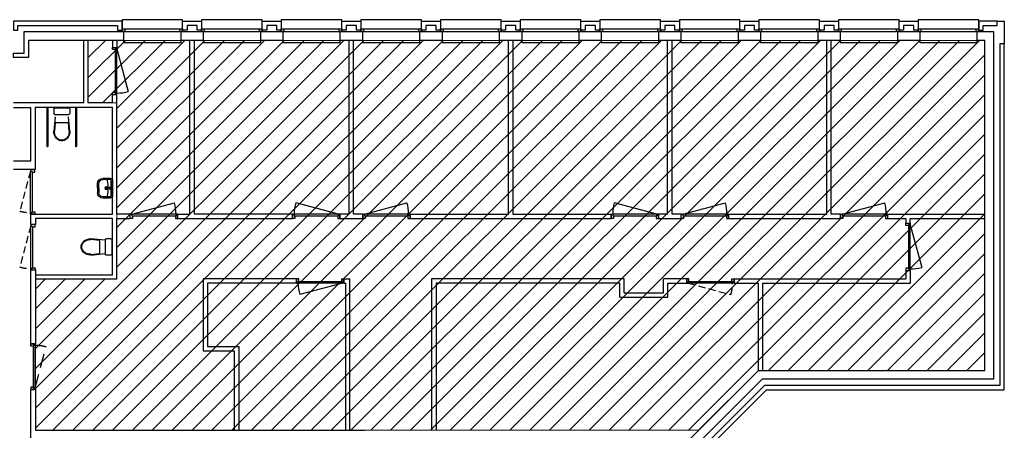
# Model space of a CAD drawing. Header units: millimetres. Extents: x -86226 to -37150, y 22412 to 46760.
# Tile 5 of 5: x -59410 to -37150, y 37432 to 46722. Entities that reach past the tile are written whole.
import ezdxf

# ---------------------------------------------------------------- set-up
doc = ezdxf.new("R2010")
doc.units = ezdxf.units.MM
doc.header["$LTSCALE"] = 100
doc.linetypes.add('HIDDEN2', pattern=[4.7625, 3.175, -1.5875])
for name, color, linetype in [('AL21----_BUITENWAND', 3, 'Continuous'), ('AL22----_BINNENWAND', 2, 'Continuous'), ('AL31----_BUITENKOZIJNEN', 1, 'Continuous'), ('AL32----_BINNENKOZIJNEN', 1, 'Continuous'), ('AL32----_DRAAIRICHTING', 8, 'HIDDEN2'), ('AL74----_SANITAIR', 7, 'Continuous')]:
    doc.layers.add(name, color=color, linetype=linetype)
doc.layers.add('P--A65_achtergrond_zwart', color=7, linetype='Continuous', lineweight=15, true_color=0x2b2b2c)

# ---------------------------------------------------------------- blocks, each defined once
blk = doc.blocks.new('H$0$W100014-_871429120740')
at = {"layer": 'AL74----_SANITAIR'}
for p, q in [((-196, 0), (-196, -12)), ((0, 0), (-196, 0)), ((195, 0), (-195, 0)), ((195, 0), (195, -12)), ((-225, -54), (-225, -220)), ((-195, -54), (-195, -220)), ((30, -70), (-30, -70)), ((0, -40), (0, -100)), ((195, -54), (195, -220)), ((225, -54), (225, -220)), ((0, -310), (-105, -310)), ((0, -340), (-105, -340)), ((0, -310), (105, -310)), ((0, -340), (105, -340))]:
    blk.add_line(p, q, dxfattribs=at)
for radius in [30, 20]:
    blk.add_circle((0, -145), radius, dxfattribs=at)
for centre, radius, start, end in [((-180, -54), 45, 90.9197, 180), ((-105, -220), 120, 180, 270), ((-180, -54), 15, 90.9197, 180), ((-170, -143), 25, 97.7652, 180), ((-105, -220), 90, 180, 270), ((0, -3841), 3836, 90.0002, 92.7002), ((0, -3841), 3806, 90.0002, 92.7002), ((-7, -1142), 1037, 89.6084, 99.2246), ((0, -3841), 3836, 87.2998, 89.9998), ((0, -3841), 3806, 87.2998, 89.9998), ((7, -1142), 1037, 80.7754, 90.3916), ((105, -220), 90, 270, 0), ((105, -220), 120, 270, 0), ((170, -143), 25, 0, 82.2348), ((180, -54), 15, 0, 89.0803), ((180, -54), 45, 0, 89.0803)]:
    blk.add_arc(centre, radius, start, end, dxfattribs=at)
blk = doc.blocks.new('H$0$W100004-_871429120740')
at = {"layer": 'AL74----_SANITAIR'}
for p, q in [((-335, 15), (-335, -875)), ((-315, -875), (-315, 15)), ((160, 0), (-160, 0)), ((315, 15), (315, -875)), ((335, -875), (335, 15)), ((-185, -25), (-185, -125)), ((-185, -530), (-150, -200)), ((160, -150), (-160, -150)), ((150, -200), (185, -530)), ((185, -25), (185, -125)), ((-170, -532), (-149, -330)), ((149, -330), (-149, -330)), ((149, -330), (170, -532))]:
    blk.add_line(p, q, dxfattribs=at)
for points in [[(-185, -530, 0.08399), (-170, -616, 0.091257), (-131, -686, 0.103849), (-69, -734, 0.114925), (0, -750, 0.114925), (69, -734, 0.103849), (131, -686, 0.091257), (170, -616, 0.08399), (185, -530, 0.08399)], [(-170, -530, 0.08399), (-156, -611, 0.091257), (-119, -676, 0.103849), (-63, -720, 0.114925), (0, -735, 0.114925), (63, -720, 0.103849), (119, -676, 0.091257), (156, -611, 0.08399), (170, -530, 0.08399)]]:
    blk.add_lwpolyline(points, format="xyb", dxfattribs=at)
for centre, radius, start, end in [((-160, -25), 25, 90, 180), ((160, -25), 25, 0, 90), ((-160, -125), 25, 180, 270), ((160, -125), 25, 270, 0), ((-325, -875), 10, 180, 0), ((325, -875), 10, 180, 0)]:
    blk.add_arc(centre, radius, start, end, dxfattribs=at)
blk = doc.blocks.new('*U33')
at = {"layer": 'AL32----_BINNENKOZIJNEN'}
blk.add_line((-1035, 50), (-72, 308), dxfattribs=at)
for points in [[(-1070, -50), (-1070, 50), (-1035, 50), (-1035, 9), (-1020, 9), (-1020, -50)], [(-1035, 9), (-35, 9), (-35, 50), (-1035, 50)], [(0, -50), (0, 50), (-35, 50), (-35, 9), (-50, 9), (-50, -50)]]:
    blk.add_lwpolyline(points, close=True, dxfattribs=at)
blk.add_arc((-965, 50), 930, 0, 16.1162, dxfattribs=at)
blk = doc.blocks.new('*U35')
at = {"layer": 'AL32----_BINNENKOZIJNEN'}
blk.add_line((-35, 50), (-998, 308), dxfattribs=at)
for points in [[(-1070, -50), (-1070, 50), (-1035, 50), (-1035, 9), (-1020, 9), (-1020, -50)], [(-1035, 9), (-35, 9), (-35, 50), (-1035, 50)], [(0, -50), (0, 50), (-35, 50), (-35, 9), (-50, 9), (-50, -50)]]:
    blk.add_lwpolyline(points, close=True, dxfattribs=at)
blk.add_arc((-105, 50), 930, 163.8838, 180, dxfattribs=at)
blk = doc.blocks.new('*U32')
at = {"layer": 'AL32----_BINNENKOZIJNEN'}
for points in [[(-1070, 50), (-1070, -50), (-1035, -50), (-1035, -9), (-1020, -9), (-1020, 50)], [(0, 50), (0, -50), (-35, -50), (-35, -9), (-50, -9), (-50, 50)], [(-1035, -9), (-35, -9), (-35, -50), (-1035, -50)]]:
    blk.add_lwpolyline(points, close=True, dxfattribs=at)
at = {"layer": 'AL32----_DRAAIRICHTING', "ltscale": 0.5}
blk.add_line((-1035, -50), (-72, -308), dxfattribs=at)
blk.add_arc((-965, -50), 930, 343.8838, 0, dxfattribs=at)
blk = doc.blocks.new('*U34')
at = {"layer": 'AL32----_BINNENKOZIJNEN'}
blk.add_line((-35, -50), (-998, -308), dxfattribs=at)
for points in [[(-1070, 50), (-1070, -50), (-1035, -50), (-1035, -9), (-1020, -9), (-1020, 50)], [(0, 50), (0, -50), (-35, -50), (-35, -9), (-50, -9), (-50, 50)], [(-1035, -9), (-35, -9), (-35, -50), (-1035, -50)]]:
    blk.add_lwpolyline(points, close=True, dxfattribs=at)
blk.add_arc((-105, -50), 930, 180, 196.1162, dxfattribs=at)
blk = doc.blocks.new('*U46')
at = {"layer": 'AL32----_BINNENKOZIJNEN'}
for points in [[(-1030, 50), (-1030, -50), (-995, -50), (-995, -9), (-980, -9), (-980, 50)], [(0, 50), (0, -50), (-35, -50), (-35, -9), (-50, -9), (-50, 50)], [(-995, -9), (-35, -9), (-35, -50), (-995, -50)]]:
    blk.add_lwpolyline(points, close=True, dxfattribs=at)
at = {"layer": 'AL32----_DRAAIRICHTING', "ltscale": 0.5}
blk.add_line((-995, -50), (-69, -298), dxfattribs=at)
blk.add_arc((-965, -50), 930, 344.5216, 0, dxfattribs=at)
blk = doc.blocks.new('*U27')
at = {"layer": 'AL32----_BINNENKOZIJNEN'}
for points in [[(-1000, 50), (-1000, -50), (-965, -50), (-965, -9), (-950, -9), (-950, 50)], [(0, 50), (0, -50), (-35, -50), (-35, -9), (-50, -9), (-50, 50)], [(-965, -9), (-35, -9), (-35, -50), (-965, -50)]]:
    blk.add_lwpolyline(points, close=True, dxfattribs=at)
at = {"layer": 'AL32----_DRAAIRICHTING', "ltscale": 0.5}
blk.add_line((-965, -50), (-67, -291), dxfattribs=at)
blk.add_arc((-965, -50), 930, 345, 0, dxfattribs=at)
blk = doc.blocks.new('*U48')
at = {"layer": 'AL32----_BINNENKOZIJNEN'}
for points in [[(-1030, -50), (-1030, 50), (-995, 50), (-995, 9), (-980, 9), (-980, -50)], [(-995, 9), (-35, 9), (-35, 50), (-995, 50)], [(0, -50), (0, 50), (-35, 50), (-35, 9), (-50, 9), (-50, -50)]]:
    blk.add_lwpolyline(points, close=True, dxfattribs=at)
at = {"layer": 'AL32----_DRAAIRICHTING'}
blk.add_line((-35, 50), (-961, 298), dxfattribs=at)
blk.add_arc((-65, 50), 930, 164.5216, 180, dxfattribs=at)

msp = doc.modelspace()

# ---------------------------------------------------------------- hatches: boundary and pattern name
at = {"layer": 'P--A65_achtergrond_zwart'}
h = msp.add_hatch(dxfattribs=at)
h.set_pattern_fill('LINE', color=256, scale=100, angle=45, style=0)
h.paths.add_polyline_path([(-59054, 37432), (-44064, 37432), (-42709, 38787), (-37591, 38787), (-37591, 46252), (-57858, 46252), (-57858, 44841), (-57212, 44841), (-57212, 40849), (-59054, 40849)])

# ---------------------------------------------------------------- linework, layer by layer
at = {"layer": 'AL21----_BUITENWAND'}
for points in [[(-59551, 46692), (-59551, 46482), (-59451, 46482), (-59451, 46592), (-57196, 46592), (-57196, 46482), (-57096, 46482), (-57096, 46692)], [(-55726, 46692), (-55296, 46692), (-55296, 46482), (-55396, 46482), (-55396, 46592), (-55626, 46592), (-55626, 46482), (-55726, 46482)], [(-53926, 46692), (-53496, 46692), (-53496, 46482), (-53596, 46482), (-53596, 46592), (-53826, 46592), (-53826, 46482), (-53926, 46482)], [(-52126, 46692), (-51696, 46692), (-51696, 46482), (-51796, 46482), (-51796, 46592), (-52026, 46592), (-52026, 46482), (-52126, 46482)], [(-50326, 46692), (-49896, 46692), (-49896, 46482), (-49996, 46482), (-49996, 46592), (-50226, 46592), (-50226, 46482), (-50326, 46482)], [(-48526, 46692), (-48096, 46692), (-48096, 46482), (-48196, 46482), (-48196, 46592), (-48426, 46592), (-48426, 46482), (-48526, 46482)], [(-46726, 46692), (-46296, 46692), (-46296, 46482), (-46396, 46482), (-46396, 46592), (-46626, 46592), (-46626, 46482), (-46726, 46482)], [(-44926, 46692), (-44496, 46692), (-44496, 46482), (-44596, 46482), (-44596, 46592), (-44826, 46592), (-44826, 46482), (-44926, 46482)], [(-43126, 46692), (-42696, 46692), (-42696, 46482), (-42796, 46482), (-42796, 46592), (-43026, 46592), (-43026, 46482), (-43126, 46482)], [(-41326, 46692), (-40896, 46692), (-40896, 46482), (-40996, 46482), (-40996, 46592), (-41226, 46592), (-41226, 46482), (-41326, 46482)], [(-39526, 46692), (-39096, 46692), (-39096, 46482), (-39196, 46482), (-39196, 46592), (-39426, 46592), (-39426, 46482), (-39526, 46482)], [(-37726, 46482), (-37626, 46482), (-37626, 46592), (-37311, 46592), (-37311, 46692), (-37726, 46692)], [(-57061, 46452), (-57061, 46252), (-59211, 46252), (-59211, 45865), (-59551, 45865), (-59551, 45965), (-59311, 45965), (-59311, 46452)], [(-55761, 46452), (-55261, 46452), (-55261, 46252), (-55761, 46252)], [(-53961, 46452), (-53461, 46452), (-53461, 46252), (-53961, 46252)], [(-52161, 46452), (-51661, 46452), (-51661, 46252), (-52161, 46252)], [(-50361, 46452), (-49861, 46452), (-49861, 46252), (-50361, 46252)], [(-48561, 46452), (-48061, 46452), (-48061, 46252), (-48561, 46252)], [(-37591, 46252), (-37761, 46252), (-37761, 46452), (-37391, 46452), (-37391, 38587), (-42627, 38587), (-47430, 33784), (-47571, 33925), (-42709, 38787), (-37591, 38787)], [(-46761, 46452), (-46261, 46452), (-46261, 46252), (-46761, 46252)], [(-44961, 46452), (-44461, 46452), (-44461, 46252), (-44961, 46252)], [(-43161, 46452), (-42661, 46452), (-42661, 46252), (-43161, 46252)], [(-41361, 46452), (-40861, 46452), (-40861, 46252), (-41361, 46252)], [(-39561, 46452), (-39061, 46452), (-39061, 46252), (-39561, 46252)], [(-47235, 33780), (-47313, 33858), (-47384, 33787), (-47235, 33639), (-42527, 38347), (-37150, 38347), (-37151, 46177), (-37251, 46177), (-37251, 38447), (-42569, 38447)]]:
    msp.add_lwpolyline(points, close=True, dxfattribs=at)
msp.add_lwpolyline([(-37311, 46692), (-37151, 46692), (-37151, 46177)], dxfattribs=at)
at = {"layer": 'AL22----_BINNENWAND'}
for points in [[(-57957, 44841), (-57957, 46252)], [(-57858, 44841), (-57858, 46252)], [(-57312, 46252), (-57312, 46053)], [(-57212, 46252), (-57212, 46053)], [(-55561, 42324), (-55561, 46252)], [(-55461, 42324), (-55461, 46252)], [(-51961, 42324), (-51961, 46252)], [(-51861, 42324), (-51861, 46252)], [(-48361, 42324), (-48361, 46252)], [(-48261, 46252), (-48261, 42324)], [(-44761, 42324), (-44761, 46252)], [(-44661, 42324), (-44661, 46252)], [(-41161, 42324), (-41161, 46252)], [(-41061, 42324), (-41061, 46252)], [(-57312, 46053), (-57212, 46053)], [(-57312, 44841), (-57312, 45026)], [(-57312, 45026), (-57212, 45026)], [(-57212, 42324), (-57212, 45026)], [(-57957, 44841), (-59551, 44841)], [(-57312, 44841), (-57858, 44841)], [(-59161, 44731), (-59551, 44731)], [(-59161, 43531), (-59161, 44731)], [(-59061, 44741), (-57312, 44741)], [(-59061, 44741), (-59061, 43331)], [(-57312, 42323), (-57312, 44741)], [(-59551, 43531), (-59161, 43531)], [(-59061, 43331), (-59551, 43331)], [(-59168, 42323), (-59168, 42087)], [(-59168, 42323), (-57312, 42323)], [(-56910, 42324), (-57212, 42324)], [(-56910, 42224), (-56910, 42324)], [(-55840, 42324), (-55840, 42224)], [(-55840, 42324), (-55561, 42324)], [(-53239, 42324), (-55461, 42324)], [(-53239, 42324), (-53239, 42224)], [(-51961, 42324), (-52169, 42324)], [(-52169, 42324), (-52169, 42224)], [(-51653, 42324), (-51861, 42324)], [(-51653, 42324), (-51653, 42224)], [(-50583, 42324), (-48361, 42324)], [(-50583, 42324), (-50583, 42224)], [(-48261, 42324), (-46039, 42324)], [(-46039, 42324), (-46039, 42224)], [(-44969, 42324), (-44969, 42224)], [(-44761, 42324), (-44969, 42324)], [(-44453, 42324), (-44661, 42324)], [(-44453, 42224), (-44453, 42324)], [(-43383, 42324), (-43383, 42224)], [(-43383, 42324), (-41161, 42324)], [(-40853, 42324), (-41061, 42324)], [(-40853, 42224), (-40853, 42324)], [(-39783, 42224), (-39783, 42324)], [(-39783, 42324), (-37591, 42324)], [(-59054, 42087), (-59168, 42087)], [(-59054, 42224), (-59054, 42087)], [(-57312, 42224), (-59054, 42224)], [(-57312, 40949), (-57312, 42224)], [(-57212, 40849), (-57212, 42224)], [(-57212, 42224), (-56910, 42224)], [(-55840, 42224), (-53239, 42224)], [(-52169, 42224), (-51653, 42224)], [(-50583, 42224), (-46039, 42224)], [(-44969, 42224), (-44453, 42224)], [(-43383, 42224), (-40853, 42224)], [(-39783, 42224), (-39375, 42224)], [(-39375, 42224), (-39375, 42117)], [(-39375, 42117), (-39275, 42117)], [(-39275, 42224), (-37591, 42224)], [(-39275, 42117), (-39275, 42224)], [(-59168, 41057), (-59168, 39387)], [(-59054, 41057), (-59168, 41057)], [(-59054, 41057), (-59054, 39387)], [(-39375, 41047), (-39275, 41047)], [(-39375, 41047), (-39375, 40861)], [(-39275, 41047), (-39275, 40761)], [(-59054, 40949), (-57312, 40949)], [(-57212, 40849), (-59054, 40849)], [(-53149, 40861), (-55262, 40861)], [(-55262, 40861), (-55262, 39231)], [(-53149, 40761), (-55162, 40761)], [(-55162, 40761), (-55162, 39331)], [(-53149, 40761), (-53149, 40861)], [(-52079, 40761), (-52079, 40861)], [(-52079, 40861), (-51943, 40861)], [(-52079, 40761), (-52043, 40761)], [(-52043, 40761), (-52043, 37432)], [(-51943, 37432), (-51943, 40861)], [(-45744, 40861), (-50097, 40861)], [(-50097, 40861), (-50097, 37432)], [(-45844, 40761), (-49997, 40761)], [(-49997, 40761), (-49997, 37432)], [(-45844, 40443), (-45844, 40761)], [(-45744, 40543), (-45744, 40861)], [(-44329, 40861), (-44858, 40861)], [(-44858, 40543), (-44858, 40861)], [(-44758, 40761), (-44329, 40761)], [(-44758, 40443), (-44758, 40761)], [(-44329, 40761), (-44329, 40861)], [(-43259, 40761), (-43259, 40861)], [(-43259, 40861), (-39375, 40861)], [(-43259, 40761), (-42709, 40761)], [(-42709, 38787), (-42709, 40761)], [(-42609, 40761), (-39275, 40761)], [(-42609, 38787), (-42609, 40761)], [(-45744, 40543), (-44858, 40543)], [(-45844, 40443), (-44758, 40443)], [(-59054, 39387), (-59168, 39387)], [(-55262, 39231), (-54559, 39231)], [(-55162, 39331), (-54459, 39331)], [(-54559, 39231), (-54559, 37432)], [(-54459, 39331), (-54459, 37432)], [(-59054, 38357), (-59168, 38357)], [(-59168, 38357), (-59168, 37232)], [(-59054, 38357), (-59054, 37432)], [(-59054, 37432), (-51609, 37432)]]:
    msp.add_lwpolyline(points, dxfattribs=at)
at = {"layer": 'AL31----_BUITENKOZIJNEN'}
for points in [[(-57096, 46722), (-57096, 46452), (-57061, 46452), (-57061, 46202), (-55761, 46202), (-55761, 46452), (-55726, 46452), (-55726, 46722)], [(-55296, 46722), (-55296, 46452), (-55261, 46452), (-55261, 46202), (-53961, 46202), (-53961, 46452), (-53926, 46452), (-53926, 46722)], [(-53496, 46722), (-53496, 46452), (-53461, 46452), (-53461, 46202), (-52161, 46202), (-52161, 46452), (-52126, 46452), (-52126, 46722)], [(-51696, 46722), (-51696, 46452), (-51661, 46452), (-51661, 46202), (-50361, 46202), (-50361, 46452), (-50326, 46452), (-50326, 46722)], [(-49896, 46722), (-49896, 46452), (-49861, 46452), (-49861, 46202), (-48561, 46202), (-48561, 46452), (-48526, 46452), (-48526, 46722)], [(-48096, 46722), (-48096, 46452), (-48061, 46452), (-48061, 46202), (-46761, 46202), (-46761, 46452), (-46726, 46452), (-46726, 46722)], [(-46296, 46722), (-46296, 46452), (-46261, 46452), (-46261, 46202), (-44961, 46202), (-44961, 46452), (-44926, 46452), (-44926, 46722)], [(-44496, 46722), (-44496, 46452), (-44461, 46452), (-44461, 46202), (-43161, 46202), (-43161, 46452), (-43126, 46452), (-43126, 46722)], [(-42696, 46722), (-42696, 46452), (-42661, 46452), (-42661, 46202), (-41361, 46202), (-41361, 46452), (-41326, 46452), (-41326, 46722)], [(-40896, 46722), (-40896, 46452), (-40861, 46452), (-40861, 46202), (-39561, 46202), (-39561, 46452), (-39526, 46452), (-39526, 46722)], [(-39096, 46722), (-39096, 46452), (-39061, 46452), (-39061, 46202), (-37761, 46202), (-37761, 46452), (-37726, 46452), (-37726, 46722)], [(-57096, 46512), (-57036, 46512), (-57036, 46452), (-57096, 46452)], [(-55786, 46512), (-55726, 46512), (-55726, 46452), (-55786, 46452)], [(-55296, 46512), (-55236, 46512), (-55236, 46452), (-55296, 46452)], [(-53986, 46512), (-53926, 46512), (-53926, 46452), (-53986, 46452)], [(-53496, 46512), (-53436, 46512), (-53436, 46452), (-53496, 46452)], [(-52186, 46512), (-52126, 46512), (-52126, 46452), (-52186, 46452)], [(-51696, 46512), (-51636, 46512), (-51636, 46452), (-51696, 46452)], [(-50386, 46512), (-50326, 46512), (-50326, 46452), (-50386, 46452)], [(-49896, 46512), (-49836, 46512), (-49836, 46452), (-49896, 46452)], [(-48586, 46512), (-48526, 46512), (-48526, 46452), (-48586, 46452)], [(-48096, 46512), (-48036, 46512), (-48036, 46452), (-48096, 46452)], [(-46786, 46512), (-46726, 46512), (-46726, 46452), (-46786, 46452)], [(-46296, 46512), (-46236, 46512), (-46236, 46452), (-46296, 46452)], [(-44986, 46512), (-44926, 46512), (-44926, 46452), (-44986, 46452)], [(-44496, 46512), (-44436, 46512), (-44436, 46452), (-44496, 46452)], [(-43186, 46512), (-43126, 46512), (-43126, 46452), (-43186, 46452)], [(-42696, 46512), (-42636, 46512), (-42636, 46452), (-42696, 46452)], [(-41386, 46512), (-41326, 46512), (-41326, 46452), (-41386, 46452)], [(-40896, 46512), (-40836, 46512), (-40836, 46452), (-40896, 46452)], [(-39586, 46512), (-39526, 46512), (-39526, 46452), (-39586, 46452)], [(-39096, 46512), (-39036, 46512), (-39036, 46452), (-39096, 46452)], [(-37786, 46512), (-37726, 46512), (-37726, 46452), (-37786, 46452)]]:
    msp.add_lwpolyline(points, close=True, dxfattribs=at)
for points in [[(-57036, 46512), (-55786, 46512)], [(-57036, 46452), (-55786, 46452)], [(-55236, 46512), (-53986, 46512)], [(-55236, 46452), (-53986, 46452)], [(-53436, 46512), (-52186, 46512)], [(-53436, 46452), (-52186, 46452)], [(-51636, 46512), (-50386, 46512)], [(-51636, 46452), (-50386, 46452)], [(-49836, 46512), (-48586, 46512)], [(-49836, 46452), (-48586, 46452)], [(-48036, 46512), (-46786, 46512)], [(-48036, 46452), (-46786, 46452)], [(-46236, 46512), (-44986, 46512)], [(-46236, 46452), (-44986, 46452)], [(-44436, 46512), (-43186, 46512)], [(-44436, 46452), (-43186, 46452)], [(-42636, 46512), (-41386, 46512)], [(-42636, 46452), (-41386, 46452)], [(-40836, 46512), (-39586, 46512)], [(-40836, 46452), (-39586, 46452)], [(-39036, 46512), (-37786, 46512)], [(-39036, 46452), (-37786, 46452)]]:
    msp.add_lwpolyline(points, dxfattribs=at)
at = {"layer": 'AL32----_BINNENKOZIJNEN'}
msp.add_lwpolyline([(-59168, 43323), (-59168, 43331), (-59068, 43331), (-59068, 43323)], close=True, dxfattribs=at)
at = {"layer": 'AL74----_SANITAIR'}
for p, q in [((-57605, 41730), (-57805, 41751)), ((-57476, 41731), (-57803, 41766)), ((-57605, 41730), (-57605, 41434)), ((-57476, 41741), (-57476, 41423)), ((-57351, 41766), (-57451, 41766)), ((-57327, 41741), (-57327, 41423)), ((-57805, 41413), (-57605, 41434)), ((-57803, 41398), (-57476, 41433)), ((-57351, 41398), (-57451, 41398))]:
    msp.add_line(p, q, dxfattribs=at)
at = {"layer": 'AL74----_SANITAIR', "extrusion": (0, 0, -1)}
for centre, major_axis, start_param, end_param in [((-57867, 41582), (0, 155), 4.712315, 5.170008), ((-57867, 41582), (0, 141), 4.712317, 5.170009), ((-57836, 41567), (0, 189), -1.113354, -0.699443), ((-57836, 41567), (0, 175), -1.113535, -0.699624), ((-57816, 41544), (0, 220), -0.69999, -0.335971), ((-57816, 41544), (0, 205), -0.699373, -0.335354), ((-57803, 41507), (0, 259), -0.335255, -0.000081), ((-57803, 41507), (0, 244), -0.335344, -0.00017), ((-57451, 41741), (0, 24.8), -1.570732, 0.000065), ((-57351, 41741), (0, 24.8), -0.000064, 1.570732), ((-57867, 41582), (0, 155), 4.25477, 4.712463), ((-57867, 41582), (0, 141), 4.254708, 4.712401), ((-57836, 41597), (0, 189), 3.841034, 4.254945), ((-57836, 41597), (0, 175), 3.840995, 4.254906), ((-57816, 41621), (0, 220), 3.476689, 3.840707), ((-57816, 41621), (0, 205), 3.476916, 3.840935), ((-57803, 41658), (0, 259), 3.141674, 3.476847), ((-57803, 41658), (0, 244), 3.141762, 3.476935), ((-57451, 41423), (0, 24.8), 3.141528, 4.712324), ((-57351, 41423), (0, 24.8), 1.570861, 3.141657)]:
    msp.add_ellipse(centre, major_axis=major_axis, ratio=1, start_param=start_param, end_param=end_param, dxfattribs=at)
at = {"layer": 'P--A65_achtergrond_zwart'}
msp.add_lwpolyline([(-59054, 37432), (-44064, 37432), (-42709, 38787), (-37591, 38787), (-37591, 46252), (-57858, 46252), (-57858, 44841), (-57212, 44841), (-57212, 40849), (-59054, 40849)], close=True, dxfattribs=at)
msp.add_lwpolyline([(-59054, 39387), (-59054, 38357)], dxfattribs=at)

# ---------------------------------------------------------------- block references
at = {"layer": 'AL32----_BINNENKOZIJNEN', "rotation": 270}
for name, p in [('*U33', (-57262, 45026)), ('*U27', (-59118, 42323)), ('*U46', (-59111, 41057)), ('*U33', (-39325, 41047)), ('*U48', (-59111, 38357))]:
    msp.add_blockref(name, p, dxfattribs=at)
at = {"layer": 'AL32----_BINNENKOZIJNEN'}
for name, p in [('*U33', (-55840, 42274)), ('*U35', (-52169, 42274)), ('*U33', (-50583, 42274)), ('*U35', (-44969, 42274)), ('*U33', (-43383, 42274)), ('*U33', (-39783, 42274)), ('*U34', (-52079, 40811)), ('*U32', (-43259, 40811))]:
    msp.add_blockref(name, p, dxfattribs=at)
at = {"layer": 'AL74----_SANITAIR', "xscale": -0.9934858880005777, "yscale": 0.9934858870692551, "zscale": 0.9934858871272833}
msp.add_blockref('H$0$W100004-_871429120740', (-58457, 44726), dxfattribs=at)
at = {"layer": 'AL74----_SANITAIR', "xscale": -0.9934858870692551, "yscale": 0.9934858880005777, "zscale": 0.9934858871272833, "rotation": 270}
msp.add_blockref('H$0$W100014-_871429120740', (-57312, 42909), dxfattribs=at)

doc.saveas('drawing.dxf')
